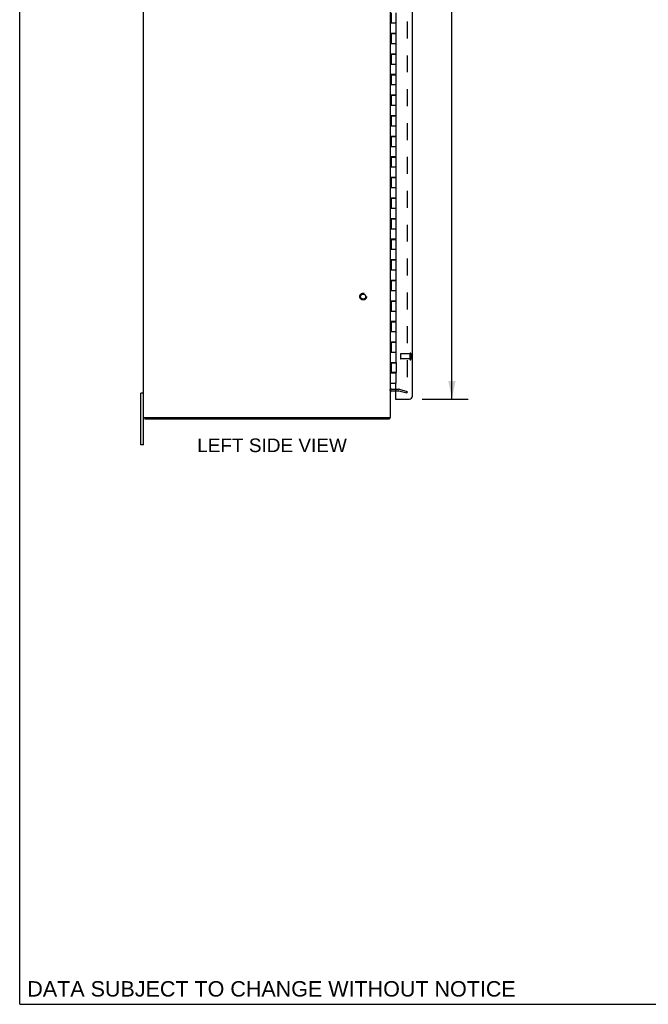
# Model space of a CAD drawing. Header units: inches. Extents: x 0 to 150, y 0 to 97.
# Tile 1 of 7: x 0 to 31, y 0 to 48. Entities that reach past the tile are written whole.
import ezdxf

# ---------------------------------------------------------------- set-up
doc = ezdxf.new("R2010")
doc.units = ezdxf.units.IN
doc.header["$LTSCALE"] = 8.228
doc.header["$MEASUREMENT"] = 0
doc.linetypes.add('HIDDEN', pattern=[0.2, 0.1, -0.1])
doc.layers.get('0').update_dxf_attribs({"linetype": 'CONTINUOUS'})
for name, color, linetype in [('DEFAULT_2', 8, 'HIDDEN'), ('DIMENSIONS', 7, 'CONTINUOUS'), ('DOOR_ASSEMBLY', 7, 'CONTINUOUS')]:
    doc.layers.add(name, color=color, linetype=linetype)
doc.styles.get("Standard").update_dxf_attribs({"font": 'arial.ttf'})
doc.dimstyles.new('DIMSTYLE_1', dxfattribs={"dimtxt": 0.66, "dimasz": 0.88, "dimexe": 0.09, "dimexo": 0.07, "dimgap": 0.0375, "dimtad": 0, "dimtih": 1, "dimtoh": 1, "dimzin": 4, "dimdsep": 46, "dimtxsty": 'Standard', "dimblk": '_FILLED', "dimblk1": '_FILLED', "dimblk2": '_FILLED', "dimcen": 0.09, "dimazin": 1, "dimtfac": 1, "dimtdec": 3, "dimtofl": 0, "dimtmove": 0, "dimatfit": 3, "dimldrblk": '_FILLED', "dimfxl": 0, "dimtolj": 1, "dimtzin": 4, "dimarcsym": 0})

# ---------------------------------------------------------------- blocks, each defined once
blk = doc.blocks.new('_FILLED')
at = {"color": 0, "linetype": 'ByBlock'}
blk.add_solid([(0, 0), (-1, 0.2), (-1, -0.2)], dxfattribs=at)
blk = doc.blocks.new('*D3')
at = {"layer": 'DIMENSIONS', "color": 2, "linetype": 'Continuous'}
for p, q in [((19.559, 69.469), (21.803, 69.469)), ((21.011, 69.469), (21.011, 50.645)), ((21.011, 29.406), (21.011, 48.335)), ((19.559, 29.406), (21.803, 29.406))]:
    blk.add_line(p, q, dxfattribs=at)
at = {"layer": 'DIMENSIONS', "color": 2, "linetype": 'Continuous', "xscale": 0.88, "yscale": 0.88, "zscale": 0.88}
for p, rotation in [((21.011, 69.469), 90), ((21.011, 29.406), 270)]:
    blk.add_blockref('_FILLED', p, dxfattribs=dict(at, rotation=rotation))
at = {"layer": 'DIMENSIONS', "color": 2, "linetype": 'Continuous', "insert": (21.011, 50.315), "char_height": 0.66, "width": 2.76268, "attachment_point": 2, "line_spacing_factor": 0.9}
blk.add_mtext('40.06\\PDOOR', dxfattribs=at)

msp = doc.modelspace()

# ---------------------------------------------------------------- linework, layer by layer
at = {"color": 7, "linetype": 'Continuous'}
for p, q in [((0, 0), (0, 96.8)), ((6.02, 29.687), (5.885, 29.687)), ((5.885, 27.187), (5.885, 29.687)), ((6.083, 28.512), (6.083, 28.437)), ((17.957, 28.512), (17.957, 28.437)), ((6.02, 27.187), (5.885, 27.187)), ((0, 0), (149.6, 0))]:
    msp.add_line(p, q, dxfattribs=at)
at = {"color": 3, "linetype": 'Continuous'}
for p, q in [((6.02, 27.187), (6.02, 71.687)), ((18.02, 28.512), (18.02, 70.362)), ((18.09, 29.812), (18.263, 29.812)), ((6.02, 28.512), (18.02, 28.512)), ((17.957, 28.437), (6.083, 28.437))]:
    msp.add_line(p, q, dxfattribs=at)
for points in [[(17.969, 28.459), (17.968, 28.454), (17.967, 28.452), (17.966, 28.45), (17.966, 28.448), (17.965, 28.446), (17.965, 28.444), (17.964, 28.443), (17.963, 28.441), (17.962, 28.44), (17.962, 28.439), (17.961, 28.439), (17.96, 28.438), (17.959, 28.438), (17.958, 28.438), (17.957, 28.437)], [(17.979, 28.481), (17.977, 28.479), (17.976, 28.478), (17.975, 28.476), (17.974, 28.474), (17.973, 28.472), (17.972, 28.469), (17.971, 28.467), (17.97, 28.464), (17.97, 28.461), (17.969, 28.459)]]:
    msp.add_lwpolyline(points, dxfattribs=at)
for centre, radius, start, end in [((18.09, 29.742), 0.07, 90, 180), ((17.875, 28.582), 0.145, 315.3986, 331.1315)]:
    msp.add_arc(centre, radius, start, end, dxfattribs=at)
at = {"layer": 'DEFAULT_2', "color": 8, "linetype": 'HIDDEN'}
for p, q in [((18.833, 69.146), (18.833, 29.729)), ((18.09, 29.887), (18.419, 29.887)), ((18.263, 29.812), (18.419, 29.812)), ((18.429, 29.811), (18.813, 29.708)), ((18.449, 29.884), (18.833, 29.781)), ((18.813, 29.708), (18.833, 29.781))]:
    msp.add_line(p, q, dxfattribs=at)
for points in [[(18.818, 29.714), (18.818, 29.714), (18.816, 29.714), (18.815, 29.714)], [(18.833, 29.729), (18.833, 29.727), (18.833, 29.725), (18.832, 29.724), (18.831, 29.722), (18.831, 29.721), (18.83, 29.719), (18.829, 29.718), (18.827, 29.717), (18.826, 29.716), (18.825, 29.715), (18.823, 29.714), (18.821, 29.714), (18.82, 29.714), (18.818, 29.714)]]:
    msp.add_lwpolyline(points, dxfattribs=at)
for radius in [0.164, 0.124]:
    msp.add_circle((16.695, 34.387), radius, dxfattribs=at)
for centre, radius, start, end in [((18.09, 29.742), 0.145, 90, 141.2451), ((18.419, 29.772), 0.115, 75, 90), ((18.419, 29.772), 0.04, 75, 90)]:
    msp.add_arc(centre, radius, start, end, dxfattribs=at)
at = {"layer": 'DOOR_ASSEMBLY', "color": 3, "linetype": 'Continuous'}
for p, q in [((19.088, 29.551), (19.088, 69.324)), ((18.263, 30.187), (18.263, 29.497)), ((18.263, 29.406), (18.943, 29.406))]:
    msp.add_line(p, q, dxfattribs=at)
at = {"layer": 'DOOR_ASSEMBLY', "color": 7, "linetype": 'Continuous'}
for p, q in [((18.051, 48.167), (18.051, 47.687)), ((18.301, 47.187), (18.301, 48.167)), ((18.02, 47.687), (18.301, 47.687)), ((18.02, 47.187), (18.301, 47.187)), ((18.051, 47.167), (18.301, 47.167)), ((18.051, 47.167), (18.051, 46.687)), ((18.08, 47.187), (18.08, 47.167)), ((18.113, 47.187), (18.113, 47.167)), ((18.238, 47.187), (18.238, 47.167)), ((18.267, 47.167), (18.267, 47.187)), ((18.301, 46.187), (18.301, 47.167)), ((18.02, 46.687), (18.301, 46.687)), ((18.02, 46.187), (18.301, 46.187)), ((18.051, 46.167), (18.301, 46.167)), ((18.051, 46.167), (18.051, 45.687)), ((18.08, 46.187), (18.08, 46.167)), ((18.113, 46.187), (18.113, 46.167)), ((18.238, 46.187), (18.238, 46.167)), ((18.267, 46.167), (18.267, 46.187)), ((18.301, 45.187), (18.301, 46.167)), ((18.02, 45.687), (18.301, 45.687)), ((18.02, 45.187), (18.301, 45.187)), ((18.051, 45.167), (18.301, 45.167)), ((18.051, 45.167), (18.051, 44.687)), ((18.08, 45.187), (18.08, 45.167)), ((18.113, 45.187), (18.113, 45.167)), ((18.238, 45.187), (18.238, 45.167)), ((18.267, 45.167), (18.267, 45.187)), ((18.301, 44.187), (18.301, 45.167)), ((18.02, 44.687), (18.301, 44.687)), ((18.02, 44.187), (18.301, 44.187)), ((18.051, 44.167), (18.301, 44.167)), ((18.051, 44.167), (18.051, 43.687)), ((18.08, 44.187), (18.08, 44.167)), ((18.113, 44.187), (18.113, 44.167)), ((18.238, 44.187), (18.238, 44.167)), ((18.267, 44.167), (18.267, 44.187)), ((18.301, 43.187), (18.301, 44.167)), ((18.02, 43.687), (18.301, 43.687)), ((18.02, 43.187), (18.301, 43.187)), ((18.051, 43.167), (18.301, 43.167)), ((18.051, 43.167), (18.051, 42.687)), ((18.08, 43.187), (18.08, 43.167)), ((18.113, 43.187), (18.113, 43.167)), ((18.238, 43.187), (18.238, 43.167)), ((18.267, 43.167), (18.267, 43.187)), ((18.301, 42.187), (18.301, 43.167)), ((18.02, 42.687), (18.301, 42.687)), ((18.02, 42.187), (18.301, 42.187)), ((18.051, 42.167), (18.301, 42.167)), ((18.051, 42.167), (18.051, 41.687)), ((18.08, 42.187), (18.08, 42.167)), ((18.113, 42.187), (18.113, 42.167)), ((18.238, 42.187), (18.238, 42.167)), ((18.267, 42.167), (18.267, 42.187)), ((18.301, 41.187), (18.301, 42.167)), ((18.02, 41.687), (18.301, 41.687)), ((18.02, 41.187), (18.301, 41.187)), ((18.051, 41.167), (18.301, 41.167)), ((18.051, 41.167), (18.051, 40.687)), ((18.08, 41.187), (18.08, 41.167)), ((18.113, 41.187), (18.113, 41.167)), ((18.238, 41.187), (18.238, 41.167)), ((18.267, 41.167), (18.267, 41.187)), ((18.301, 40.187), (18.301, 41.167)), ((18.02, 40.687), (18.301, 40.687)), ((18.02, 40.187), (18.301, 40.187)), ((18.08, 40.187), (18.08, 40.167)), ((18.113, 40.187), (18.113, 40.167)), ((18.238, 40.187), (18.238, 40.167)), ((18.267, 40.167), (18.267, 40.187)), ((18.051, 40.167), (18.301, 40.167)), ((18.051, 40.167), (18.051, 39.687)), ((18.301, 39.187), (18.301, 40.167)), ((18.02, 39.687), (18.301, 39.687)), ((18.02, 39.187), (18.301, 39.187)), ((18.051, 39.167), (18.301, 39.167)), ((18.051, 39.167), (18.051, 38.687)), ((18.08, 39.187), (18.08, 39.167)), ((18.113, 39.187), (18.113, 39.167)), ((18.238, 39.187), (18.238, 39.167)), ((18.267, 39.167), (18.267, 39.187)), ((18.301, 38.187), (18.301, 39.167)), ((18.02, 38.687), (18.301, 38.687)), ((18.02, 38.187), (18.301, 38.187)), ((18.051, 38.167), (18.301, 38.167)), ((18.051, 38.167), (18.051, 37.687)), ((18.08, 38.187), (18.08, 38.167)), ((18.084, 38.187), (18.084, 38.167)), ((18.113, 38.187), (18.113, 38.167)), ((18.238, 38.187), (18.238, 38.167)), ((18.267, 38.167), (18.267, 38.187)), ((18.301, 37.187), (18.301, 38.167)), ((18.02, 37.687), (18.301, 37.687)), ((18.02, 37.187), (18.301, 37.187)), ((18.051, 37.167), (18.301, 37.167)), ((18.051, 37.167), (18.051, 36.687)), ((18.08, 37.187), (18.08, 37.167)), ((18.113, 37.187), (18.113, 37.167)), ((18.238, 37.187), (18.238, 37.167)), ((18.267, 37.167), (18.267, 37.187)), ((18.301, 36.187), (18.301, 37.167)), ((18.02, 36.687), (18.301, 36.687)), ((18.02, 36.187), (18.301, 36.187)), ((18.051, 36.167), (18.301, 36.167)), ((18.051, 36.167), (18.051, 35.687)), ((18.08, 36.187), (18.08, 36.167)), ((18.113, 36.187), (18.113, 36.167)), ((18.238, 36.187), (18.238, 36.167)), ((18.267, 36.167), (18.267, 36.187)), ((18.301, 35.187), (18.301, 36.167)), ((18.02, 35.687), (18.301, 35.687)), ((18.02, 35.187), (18.301, 35.187)), ((18.051, 35.167), (18.301, 35.167)), ((18.051, 35.167), (18.051, 34.687)), ((18.08, 35.187), (18.08, 35.167)), ((18.113, 35.187), (18.113, 35.167)), ((18.238, 35.187), (18.238, 35.167)), ((18.267, 35.167), (18.267, 35.187)), ((18.301, 34.187), (18.301, 35.167)), ((18.02, 34.687), (18.301, 34.687)), ((18.02, 34.187), (18.301, 34.187)), ((18.051, 34.167), (18.301, 34.167)), ((18.051, 34.167), (18.051, 33.687)), ((18.08, 34.187), (18.08, 34.167)), ((18.113, 34.187), (18.113, 34.167)), ((18.238, 34.187), (18.238, 34.167)), ((18.267, 34.167), (18.267, 34.187)), ((18.301, 33.187), (18.301, 34.167)), ((18.02, 33.687), (18.301, 33.687)), ((18.02, 33.187), (18.301, 33.187)), ((18.051, 33.167), (18.301, 33.167)), ((18.051, 33.167), (18.051, 32.687)), ((18.08, 33.187), (18.08, 33.167)), ((18.113, 33.187), (18.113, 33.167)), ((18.238, 33.187), (18.238, 33.167)), ((18.267, 33.167), (18.267, 33.187)), ((18.301, 32.187), (18.301, 33.167)), ((18.02, 32.687), (18.301, 32.687)), ((18.02, 32.187), (18.301, 32.187)), ((18.051, 32.167), (18.301, 32.167)), ((18.051, 32.167), (18.051, 31.687)), ((18.08, 32.187), (18.08, 32.167)), ((18.113, 32.187), (18.113, 32.167)), ((18.238, 32.187), (18.238, 32.167)), ((18.267, 32.167), (18.267, 32.187)), ((18.301, 31.187), (18.301, 32.167)), ((18.02, 31.687), (18.301, 31.687)), ((18.02, 31.187), (18.301, 31.187)), ((18.051, 31.167), (18.301, 31.167)), ((18.051, 31.167), (18.051, 30.707)), ((18.08, 31.187), (18.08, 31.167)), ((18.113, 31.187), (18.113, 31.167)), ((18.238, 31.187), (18.238, 31.167)), ((18.267, 31.167), (18.267, 31.187)), ((18.301, 31.167), (18.301, 30.707)), ((18.02, 30.687), (18.301, 30.687)), ((18.301, 30.707), (18.051, 30.707)), ((18.08, 30.707), (18.08, 30.687)), ((18.084, 30.687), (18.084, 30.707)), ((18.113, 30.707), (18.113, 30.687)), ((18.238, 30.707), (18.238, 30.687)), ((18.267, 30.687), (18.267, 30.707)), ((18.301, 30.187), (18.301, 30.687)), ((18.02, 30.187), (18.301, 30.187)), ((18.263, 29.481), (18.279, 29.481)), ((18.263, 29.481), (18.263, 29.406))]:
    msp.add_line(p, q, dxfattribs=at)
at = {"layer": 'DOOR_ASSEMBLY', "color": 8, "linetype": 'HIDDEN'}
for p, q in [((18.513, 31.595), (18.513, 31.367)), ((18.97, 31.605), (18.523, 31.605)), ((18.97, 31.623), (18.97, 31.339)), ((19.013, 31.623), (19.013, 31.339)), ((18.97, 31.357), (18.523, 31.357))]:
    msp.add_line(p, q, dxfattribs=at)
for centre, radius, start, end in [((18.523, 31.595), 0.01, 90, 180), ((18.992, 31.623), 0.0215, 0, 180), ((18.523, 31.367), 0.01, 180, 270), ((18.992, 31.339), 0.0215, 180, 360)]:
    msp.add_arc(centre, radius, start, end, dxfattribs=at)
at = {"layer": 'DOOR_ASSEMBLY', "color": 3, "linetype": 'Continuous'}
for centre, radius, start, end in [((18.279, 29.497), 0.0156, 180, 270), ((18.943, 29.551), 0.145, 270, 360)]:
    msp.add_arc(centre, radius, start, end, dxfattribs=at)

# ---------------------------------------------------------------- texts
at = {"layer": 'DIMENSIONS', "color": 2, "linetype": 'Continuous', "line_spacing_factor": 0.9}
for s, insert, char_height, width, attachment_point in [('LEFT SIDE VIEW', (12.267, 27.491), 0.66, 7.25755, 2), ('DATA SUBJECT TO CHANGE WITHOUT NOTICE', (0.37, 1.125), 0.748, 23.69686, 1)]:
    msp.add_mtext(s, dxfattribs=dict(at, insert=insert, char_height=char_height, width=width, attachment_point=attachment_point))

# ---------------------------------------------------------------- dimensions: what is measured, and where the dimension line sits
at = {"layer": 'DIMENSIONS', "color": 2, "linetype": 'Continuous'}
dim = msp.add_linear_dim(base=(21.011, 29.406), p1=(19.489, 69.469), p2=(19.489, 29.406), angle=270, text='<>\\PDOOR', dimstyle='DIMSTYLE_1', dxfattribs=at)
dim.commit()
dim.dimension.update_dxf_attribs({"geometry": '*D3', "text_midpoint": (21.011, 49.49), "dimtype": 160})

doc.saveas('drawing.dxf')
